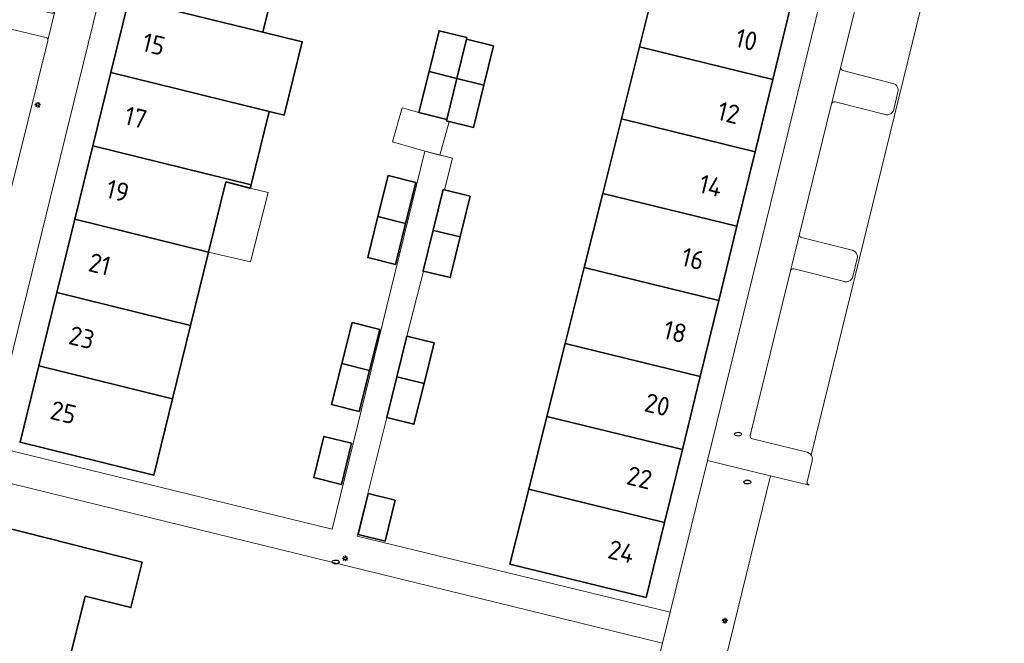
# Model space of a CAD drawing. Header units: metres. Extents: x 152610 to 160096, y 456114 to 462495.
# Tile 110 of 256: x 156719 to 156789, y 458537 to 458582. Entities that reach past the tile are written whole.
import ezdxf
from ezdxf.enums import TextEntityAlignment as Align

# ---------------------------------------------------------------- set-up
doc = ezdxf.new("R2010")
doc.units = ezdxf.units.M
doc.header["$LTSCALE"] = 0.5
doc.layers.get('0').update_dxf_attribs({"linetype": 'CONTINUOUS'})
for name, color, linetype, lineweight in [('B-PV-GR-BEPLANTING_CULTUUR_BODEMBEDEKKER-GV', 251, 'CONTINUOUS', 18), ('B-PV-IE-MEUBILAIR-S', 251, 'CONTINUOUS', 25), ('B-PV-OG-BEBOUWING-GV', 6, 'CONTINUOUS', 35), ('B-PV-OG-BEBOUWING-T18', 1, 'CONTINUOUS', 18), ('B-PV-OG-BEBOUWING_OVERBOUWING-GV', 251, 'CONTINUOUS', 18), ('B-PV-VH-OPENVERHARDING_BETONSTRAATSTEEN-GV', 251, 'CONTINUOUS', 18), ('B-PV-VH-OPENVERHARDING_TEGEL-GV', 251, 'CONTINUOUS', 18)]:
    doc.layers.add(name, color=color, linetype=linetype, lineweight=lineweight)
doc.styles.add('NLCS-ISO-M750-T18', font='NLCS-ISO.ttf', dxfattribs={"height": 1.35})

# ---------------------------------------------------------------- blocks, each defined once
blk = doc.blocks.new('SIE-MEUBILAIR_PAAL_LICHTMAST-SO')
for points in [[(-0.62, 0), (-1, 0)], [(-0.71, 0.71), (-0.44, 0.44)], [(0, 1), (0, 0.62)], [(0.44, 0.44), (0.71, 0.71)], [(1, 0), (0.62, 0)], [(-0.71, -0.71), (-0.44, -0.44)], [(0, -0.62), (0, -1)], [(0.44, -0.44), (0.71, -0.71)]]:
    blk.add_lwpolyline(points)
blk.add_circle((0, 0), 0.5)
blk = doc.blocks.new('SIE-MEUBILAIR_PUT_RIOOLPUT-SO')
blk.add_ellipse((0, 0), major_axis=(1.25, 0), ratio=0.54)

msp = doc.modelspace()

# ---------------------------------------------------------------- linework, layer by layer
at = {"layer": 'B-PV-GR-BEPLANTING_CULTUUR_BODEMBEDEKKER-GV', "flags": 128}
msp.add_lwpolyline([(156717.472, 458581.067), (156720.87, 458580.262), (156720.906, 458580.25), (156720.94, 458580.23), (156720.97, 458580.204), (156720.995, 458580.173), (156721.012, 458580.137), (156721.022, 458580.098), (156721.024, 458580.058), (156721.508, 458582.112), (156721.489, 458582.077), (156721.463, 458582.047), (156721.432, 458582.022), (156721.396, 458582.004), (156721.358, 458581.993), (156721.318, 458581.991), (156721.279, 458581.996), (156717.874, 458582.788)], dxfattribs=at)
at = {"layer": 'B-PV-OG-BEBOUWING-GV', "flags": 128}
for points in [[(156737.674, 458585.888), (156728.091, 458588.24), (156726.804, 458582.997), (156736.384, 458580.645)], [(156763.326, 458579.586), (156772.849, 458577.246), (156774.14, 458582.534), (156764.649, 458584.866)], [(156725.518, 458577.753), (156736.843, 458574.973), (156737.925, 458574.707), (156739.215, 458579.95), (156736.384, 458580.645), (156726.804, 458582.997)], [(156750.979, 458580.257), (156748.998, 458580.744), (156748.278, 458577.816), (156750.259, 458577.328), (156750.948, 458580.131)], [(156752.89, 458579.653), (156750.948, 458580.131), (156750.259, 458577.328), (156752.201, 458576.85)], [(156763.326, 458579.586), (156762.036, 458574.434), (156771.589, 458572.087), (156772.849, 458577.246)], [(156736.843, 458574.973), (156725.518, 458577.753), (156724.231, 458572.51), (156735.554, 458569.731)], [(156750.259, 458577.328), (156748.278, 458577.816), (156747.558, 458574.889), (156749.539, 458574.402)], [(156752.201, 458576.85), (156750.259, 458577.328), (156749.539, 458574.402), (156749.515, 458574.305), (156751.457, 458573.827)], [(156760.702, 458569.112), (156770.287, 458566.757), (156771.589, 458572.087), (156762.036, 458574.434)], [(156735.554, 458569.731), (156724.231, 458572.51), (156722.944, 458567.266), (156732.518, 458564.916), (156733.748, 458569.924), (156735.496, 458569.494)], [(156747.324, 458569.892), (156745.343, 458570.38), (156744.621, 458567.45), (156746.601, 458566.961)], [(156751.221, 458568.907), (156749.371, 458569.361), (156749.279, 458569.384), (156748.563, 458566.473), (156748.603, 458566.463), (156750.505, 458565.996)], [(156759.376, 458563.817), (156768.993, 458561.455), (156770.287, 458566.757), (156760.702, 458569.112)], [(156732.518, 458564.916), (156722.944, 458567.266), (156721.657, 458562.022), (156731.23, 458559.673)], [(156746.601, 458566.961), (156744.621, 458567.45), (156743.898, 458564.519), (156745.878, 458564.03)], [(156750.505, 458565.996), (156748.603, 458566.463), (156748.563, 458566.473), (156747.847, 458563.562), (156747.887, 458563.552), (156749.79, 458563.085)], [(156767.664, 458556.016), (156768.993, 458561.455), (156759.376, 458563.817), (156758.013, 458558.373)], [(156731.23, 458559.673), (156721.657, 458562.022), (156720.371, 458556.779), (156729.942, 458554.43)], [(156744.749, 458559.38), (156742.77, 458559.874), (156742.039, 458556.943), (156744.019, 458556.45)], [(156748.64, 458558.417), (156746.699, 458558.897), (156745.979, 458555.99), (156747.92, 458555.509)], [(156767.664, 458556.016), (156758.013, 458558.373), (156756.707, 458553.162), (156766.39, 458550.797)], [(156729.942, 458554.43), (156720.371, 458556.779), (156719.029, 458551.312), (156728.601, 458548.971)], [(156744.019, 458556.45), (156742.039, 458556.943), (156741.309, 458554.013), (156743.288, 458553.519)], [(156747.92, 458555.509), (156745.979, 458555.99), (156745.259, 458553.082), (156747.2, 458552.601)], [(156766.39, 458550.797), (156756.707, 458553.162), (156755.402, 458547.95), (156765.116, 458545.578)], [(156742.74, 458551.252), (156740.758, 458551.737), (156740.035, 458548.787), (156742.017, 458548.301)], [(156765.116, 458545.578), (156755.402, 458547.95), (156754.059, 458542.59), (156763.806, 458540.214)], [(156745.861, 458547.168), (156743.919, 458547.645), (156743.201, 458544.728), (156745.143, 458544.25)], [(156727.769, 458542.752), (156717.492, 458545.331), (156716.755, 458542.34), (156712.435, 458543.405), (156711.968, 458541.511), (156710.046, 458541.985), (156708.692, 458536.49), (156711.64, 458535.775), (156710.482, 458531.127), (156717.85, 458529.291), (156719.011, 458533.949), (156721.922, 458533.223), (156723.687, 458540.307), (156726.957, 458539.492)]]:
    msp.add_lwpolyline(points, close=True, dxfattribs=at)
at = {"layer": 'B-PV-OG-BEBOUWING_OVERBOUWING-GV', "flags": 128}
for points in [[(156747.558, 458574.889), (156746.355, 458575.233), (156745.664, 458572.797), (156747.975, 458572.12), (156749.04, 458571.851), (156749.719, 458574.255), (156749.515, 458574.305), (156749.539, 458574.402)], [(156735.496, 458569.494), (156733.748, 458569.924), (156732.518, 458564.916), (156735.519, 458564.215), (156736.763, 458569.177)]]:
    msp.add_lwpolyline(points, close=True, dxfattribs=at)
at = {"layer": 'B-PV-VH-OPENVERHARDING_BETONSTRAATSTEEN-GV', "flags": 128}
for points in [[(156779.645, 458585.998), (156777.717, 458578.15), (156777.711, 458578.111), (156777.713, 458578.071), (156777.723, 458578.032), (156777.741, 458577.996), (156777.765, 458577.965), (156777.795, 458577.938), (156777.83, 458577.919), (156777.861, 458577.908), (156781.447, 458576.973), (156781.46, 458576.969), (156781.52, 458576.948), (156781.576, 458576.919), (156781.628, 458576.884), (156781.676, 458576.842), (156781.717, 458576.795), (156781.753, 458576.742), (156781.781, 458576.686), (156781.802, 458576.626), (156781.815, 458576.564), (156781.821, 458576.501), (156781.818, 458576.438), (156781.808, 458576.376), (156781.515, 458575.113), (156781.505, 458575.076), (156781.482, 458575.017), (156781.452, 458574.962), (156781.416, 458574.91), (156781.373, 458574.864), (156781.324, 458574.823), (156781.271, 458574.789), (156781.214, 458574.762), (156781.154, 458574.742), (156781.092, 458574.73), (156781.029, 458574.726), (156780.966, 458574.73), (156780.904, 458574.742), (156777.308, 458575.661), (156777.269, 458575.667), (156777.229, 458575.665), (156777.19, 458575.655), (156777.154, 458575.638), (156777.123, 458575.614), (156777.096, 458575.584), (156777.077, 458575.549), (156777.065, 458575.515), (156774.772, 458566.196), (156774.766, 458566.156), (156774.769, 458566.117), (156774.779, 458566.078), (156774.797, 458566.042), (156774.821, 458566.01), (156774.852, 458565.984), (156774.887, 458565.965), (156774.918, 458565.954), (156778.53, 458565.045), (156778.554, 458565.038), (156778.613, 458565.016), (156778.669, 458564.987), (156778.721, 458564.951), (156778.768, 458564.909), (156778.809, 458564.861), (156778.843, 458564.808), (156778.871, 458564.751), (156778.891, 458564.692), (156778.904, 458564.63), (156778.909, 458564.567), (156778.905, 458564.504), (156778.894, 458564.442), (156778.584, 458563.168), (156778.575, 458563.137), (156778.553, 458563.078), (156778.523, 458563.022), (156778.486, 458562.97), (156778.444, 458562.924), (156778.395, 458562.883), (156778.342, 458562.849), (156778.285, 458562.822), (156778.225, 458562.802), (156778.163, 458562.79), (156778.1, 458562.786), (156778.037, 458562.789), (156777.975, 458562.801), (156774.375, 458563.719), (156774.336, 458563.725), (156774.296, 458563.723), (156774.257, 458563.714), (156774.221, 458563.696), (156774.189, 458563.672), (156774.163, 458563.643), (156774.143, 458563.608), (156774.133, 458563.579), (156771.251, 458551.802), (156771.245, 458551.763), (156771.248, 458551.723), (156771.258, 458551.684), (156771.275, 458551.649), (156771.3, 458551.617), (156771.33, 458551.591), (156771.365, 458551.572), (156771.397, 458551.561), (156775.307, 458550.599), (156775.331, 458550.593), (156775.39, 458550.571), (156775.446, 458550.542), (156775.498, 458550.506), (156775.545, 458550.464), (156775.586, 458550.416), (156775.596, 458550.403), (156789.413, 458606.674)], [(156718.112, 458568.282), (156721.018, 458580.019), (156721.024, 458580.058), (156721.022, 458580.098), (156721.012, 458580.137), (156720.995, 458580.173), (156720.97, 458580.204), (156720.94, 458580.23), (156720.906, 458580.25), (156720.87, 458580.262), (156717.472, 458581.067)]]:
    msp.add_lwpolyline(points, dxfattribs=at)
at = {"layer": 'B-PV-VH-OPENVERHARDING_TEGEL-GV', "flags": 128}
for points in [[(156716.821, 458551.078), (156734.332, 458622.32)], [(156781.114, 458602.662), (156768.19, 458550.013), (156772.576, 458548.936), (156772.688, 458548.91), (156775.46, 458548.254), (156775.427, 458548.265), (156775.392, 458548.284), (156775.362, 458548.31), (156775.337, 458548.342), (156775.32, 458548.377), (156775.31, 458548.416), (156775.307, 458548.456), (156775.313, 458548.495), (156775.674, 458549.997), (156775.685, 458550.059), (156775.688, 458550.122), (156775.683, 458550.185), (156775.67, 458550.247), (156775.649, 458550.307), (156775.621, 458550.363), (156775.596, 458550.403), (156775.586, 458550.416), (156775.545, 458550.464), (156775.498, 458550.506), (156775.446, 458550.542), (156775.39, 458550.571), (156775.331, 458550.593), (156775.307, 458550.599), (156771.397, 458551.561), (156771.365, 458551.572), (156771.33, 458551.591), (156771.3, 458551.617), (156771.275, 458551.649), (156771.258, 458551.684), (156771.248, 458551.723), (156771.245, 458551.763), (156771.251, 458551.802), (156774.133, 458563.579), (156774.772, 458566.196), (156777.065, 458575.515), (156777.717, 458578.15), (156779.645, 458585.998)], [(156721.508, 458582.112), (156721.024, 458580.058), (156721.018, 458580.019), (156718.112, 458568.282)]]:
    msp.add_lwpolyline(points, dxfattribs=at)
for points in [[(156745.259, 458553.082), (156745.979, 458555.99), (156746.699, 458558.897), (156747.887, 458563.552), (156747.847, 458563.562), (156748.563, 458566.473), (156749.279, 458569.384), (156749.371, 458569.361), (156749.948, 458571.622), (156747.975, 458572.12), (156741.338, 458545.102), (156716.821, 458551.078), (156714.046, 458551.755), (156709.707, 458552.813), (156709.186, 458550.616), (156709.185, 458550.613), (156764.981, 458536.953), (156765.526, 458539.161), (156743.135, 458544.588)], [(156772.688, 458548.91), (156772.576, 458548.936), (156768.19, 458550.013), (156765.526, 458539.161), (156764.981, 458536.953), (156764.98, 458536.949), (156759.528, 458514.487), (156764.043, 458513.573), (156764.285, 458514.563)]]:
    msp.add_lwpolyline(points, close=True, dxfattribs=at)

# ---------------------------------------------------------------- block references
at = {"layer": 'B-PV-IE-MEUBILAIR-S', "xscale": 0.2, "yscale": 0.2, "zscale": 0.2}
for name, p in [('SIE-MEUBILAIR_PAAL_LICHTMAST-SO', (156720.294, 458575.443)), ('SIE-MEUBILAIR_PUT_RIOOLPUT-SO', (156770.375, 458551.892)), ('SIE-MEUBILAIR_PUT_RIOOLPUT-SO', (156771.035, 458548.469)), ('SIE-MEUBILAIR_PAAL_LICHTMAST-SO', (156742.281, 458543.011)), ('SIE-MEUBILAIR_PUT_RIOOLPUT-SO', (156741.606, 458542.756)), ('SIE-MEUBILAIR_PAAL_LICHTMAST-SO', (156769.436, 458538.558))]:
    msp.add_blockref(name, p, dxfattribs=at)

# ---------------------------------------------------------------- texts
at = {"layer": 'B-PV-OG-BEBOUWING-T18', "style": 'NLCS-ISO-M750-T18'}
for s, rotation, p in [('10', 346.2, (156770.971, 458580.095)), ('15', 346.2, (156728.589, 458579.78)), ('17', 346.2, (156727.302, 458574.536)), ('12', 346.3, (156769.696, 458574.875)), ('14', 346.2, (156768.422, 458569.657)), ('19', 346.2, (156726.015, 458569.292)), ('21', 346.2, (156724.728, 458564.048)), ('16', 346.3, (156767.147, 458564.437)), ('23', 346.2, (156723.442, 458558.805)), ('18', 346.2, (156765.873, 458559.219)), ('20', 346.3, (156764.598, 458553.999)), ('25', 346.2, (156722.128, 458553.45)), ('22', 346.3, (156763.324, 458548.78)), ('24', 346.2, (156762.032, 458543.489))]:
    msp.add_text(s, height=1.35, rotation=rotation, dxfattribs=at).set_placement(p, align=Align.MIDDLE)

doc.saveas('drawing.dxf')
